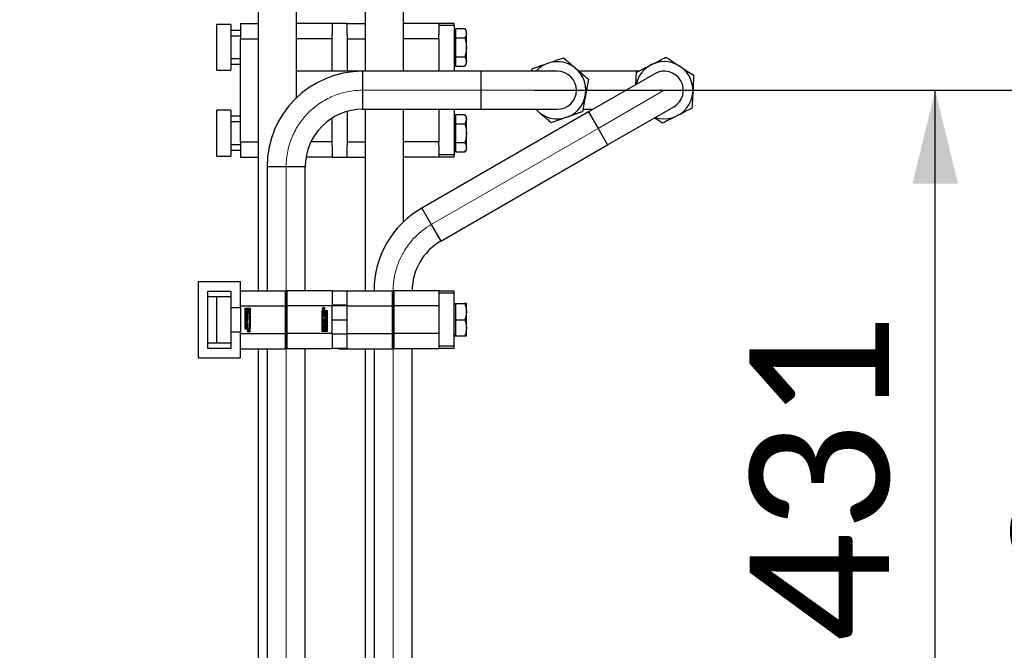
# Paper-space layout 'Sheet1' of a CAD drawing. Header units: millimetres. Extents: x 0 to 23548, y 0 to 16632.
# Tile 111 of 143: x 16107 to 16623, y 3607 to 3938. Entities that reach past the tile are written whole.
import ezdxf

# ---------------------------------------------------------------- set-up
doc = ezdxf.new("R2010")
doc.units = ezdxf.units.MM
doc.linetypes.add('SLD-Mista-longa', pattern=[19.05, 15.24, -1.27, 1.27, -1.27])
doc.linetypes.add('SLD-Sólida', pattern=[0])
doc.layers.add('DETALHAMENTO', color=8, linetype='SLD-Sólida')
doc.styles.add('SLDTEXTSTYLE2', font='CALIBRI.TTF')
doc.dimstyles.new('SLDDIMSTYLE4', dxfattribs={"dimtxt": 72.8, "dimasz": 49, "dimexe": 0, "dimexo": 0.0625, "dimgap": 18.2, "dimtad": 1, "dimrnd": 1e-09, "dimzin": 12, "dimdsep": 46, "dimtxsty": 'SLDTEXTSTYLE2', "dimsah": 1, "dimcen": 0.09, "dimadec": 0, "dimazin": 3, "dimtfac": 1, "dimtofl": 0, "dimtmove": 0, "dimatfit": 3, "dimfxl": 0, "dimfrac": 2, "dimtolj": 1, "dimtzin": 12, "dimarcsym": 0})

# ---------------------------------------------------------------- blocks, each defined once
blk = doc.blocks.new('_D_13')
at = {"layer": 'DETALHAMENTO', "ltscale": 28}
for p, q in [((16472.68, 3901.01), (16755.52, 3901.01)), ((16727.52, 3414.01), (16727.52, 3901.01)), ((16290.68, 3414.01), (16755.52, 3414.01))]:
    blk.add_line(p, q, dxfattribs=at)
for points in [[(16727.52, 3901.01), (16715.62, 3852.01), (16739.42, 3852.01)], [(16727.52, 3414.01), (16739.42, 3463.01), (16715.62, 3463.01)]]:
    blk.add_solid(points, dxfattribs=at)
at = {"layer": 'DETALHAMENTO', "ltscale": 28, "insert": (16630.45, 3583.65), "char_height": 72.8, "attachment_point": 1, "rotation": 90, "style": 'SLDTEXTSTYLE2'}
blk.add_mtext('487', dxfattribs=at)
blk = doc.blocks.new('_D_14')
at = {"layer": 'DETALHAMENTO', "ltscale": 28}
for p, q in [((16376.68, 3901.01), (16614.61, 3901.01)), ((16586.61, 3470.01), (16586.61, 3901.01)), ((16234.68, 3470.01), (16614.61, 3470.01))]:
    blk.add_line(p, q, dxfattribs=at)
for points in [[(16586.61, 3901.01), (16574.71, 3852.01), (16598.51, 3852.01)], [(16586.61, 3470.01), (16598.51, 3519.01), (16574.71, 3519.01)]]:
    blk.add_solid(points, dxfattribs=at)
at = {"layer": 'DETALHAMENTO', "ltscale": 28, "insert": (16489.54, 3611.65), "char_height": 72.8, "attachment_point": 1, "rotation": 90, "style": 'SLDTEXTSTYLE2'}
blk.add_mtext('431', dxfattribs=at)
blk = doc.blocks.new('_D_16')
at = {"layer": 'DETALHAMENTO', "ltscale": 28}
for p, q in [((16326.08, 6945.01), (16924.65, 6945.01)), ((16896.65, 3414.01), (16896.65, 6945.01)), ((16290.68, 3414.01), (16924.65, 3414.01))]:
    blk.add_line(p, q, dxfattribs=at)
for points in [[(16896.65, 6945.01), (16884.75, 6896.01), (16908.55, 6896.01)], [(16896.65, 3414.01), (16908.55, 3463.01), (16884.75, 3463.01)]]:
    blk.add_solid(points, dxfattribs=at)
at = {"layer": 'DETALHAMENTO', "ltscale": 28, "insert": (16799.58, 5081.03), "char_height": 72.8, "attachment_point": 1, "rotation": 90, "style": 'SLDTEXTSTYLE2'}
blk.add_mtext('3531', dxfattribs=at)
blk = doc.blocks.new('_D_17')
at = {"layer": 'DETALHAMENTO', "ltscale": 28}
for p, q in [((16214.08, 6945.01), (15971.54, 6945.01)), ((15999.54, 6945.01), (15999.54, 3470.01))]:
    blk.add_line(p, q, dxfattribs=at)
for points in [[(15999.54, 6945.01), (15987.64, 6896.01), (16011.44, 6896.01)], [(15999.54, 3470.01), (16011.44, 3519.01), (15987.64, 3519.01)]]:
    blk.add_solid(points, dxfattribs=at)
at = {"layer": 'DETALHAMENTO', "ltscale": 28, "insert": (15902.47, 5109.03), "char_height": 72.8, "attachment_point": 1, "rotation": 90, "style": 'SLDTEXTSTYLE2'}
blk.add_mtext('3475', dxfattribs=at)

psp = doc.layouts.new('Sheet1')

# ---------------------------------------------------------------- linework, layer by layer
at = {"color": 7, "linetype": 'SLD-Sólida', "lineweight": 25, "ltscale": 28}
for p, q in [((16232.076, 3996.011), (16232.076, 3795.933)), ((16252.076, 3897.106), (16252.076, 3996.011)), ((16288.076, 3996.011), (16288.076, 3911.011)), ((16308.076, 3911.011), (16308.076, 3996.011)), ((16217.676, 3935.511), (16210.276, 3935.511)), ((16210.276, 3923.511), (16210.276, 3935.511)), ((16217.676, 3935.511), (16217.676, 3923.511)), ((16222.676, 3936.011), (16232.076, 3936.011)), ((16222.676, 3936.011), (16222.676, 3928.011)), ((16270.676, 3936.011), (16252.076, 3936.011)), ((16278.676, 3936.011), (16270.676, 3936.011)), ((16270.676, 3936.011), (16270.676, 3929.995)), ((16278.676, 3936.011), (16288.076, 3936.011)), ((16278.676, 3929.995), (16278.676, 3936.011)), ((16326.676, 3936.011), (16308.076, 3936.011)), ((16334.676, 3936.011), (16326.676, 3936.011)), ((16326.676, 3936.011), (16326.676, 3934.911)), ((16334.676, 3934.911), (16326.676, 3934.911)), ((16326.676, 3934.911), (16326.676, 3929.995)), ((16334.676, 3934.911), (16334.676, 3936.011)), ((16334.676, 3934.911), (16334.676, 3911.011)), ((16222.676, 3932.411), (16217.676, 3932.411)), ((16217.676, 3929.59), (16222.676, 3929.59)), ((16270.676, 3928.011), (16270.676, 3929.995)), ((16278.676, 3929.995), (16278.676, 3928.011)), ((16326.676, 3928.011), (16326.676, 3929.995)), ((16335.276, 3931.311), (16334.676, 3931.311)), ((16335.276, 3933.326), (16335.276, 3928.418)), ((16335.276, 3933.326), (16340.317, 3933.326)), ((16341.076, 3932.011), (16340.317, 3933.326)), ((16341.076, 3930.872), (16341.076, 3932.011)), ((16341.076, 3923.511), (16341.076, 3930.872)), ((16222.676, 3874.011), (16222.676, 3928.011)), ((16222.676, 3928.011), (16232.076, 3928.011)), ((16270.676, 3928.011), (16252.076, 3928.011)), ((16270.676, 3911.011), (16270.676, 3928.011)), ((16278.676, 3928.011), (16278.676, 3911.011)), ((16278.676, 3928.011), (16288.076, 3928.011)), ((16326.676, 3928.011), (16308.076, 3928.011)), ((16326.676, 3928.011), (16326.676, 3911.011)), ((16335.276, 3928.418), (16340.317, 3928.418)), ((16335.276, 3928.418), (16335.276, 3918.603)), ((16210.276, 3911.511), (16210.276, 3923.511)), ((16217.676, 3923.511), (16217.676, 3911.511)), ((16341.076, 3916.15), (16341.076, 3923.511)), ((16222.676, 3917.431), (16217.676, 3917.431)), ((16217.676, 3914.611), (16222.676, 3914.611)), ((16334.676, 3915.711), (16335.276, 3915.711)), ((16335.276, 3918.603), (16335.276, 3913.696)), ((16335.276, 3918.603), (16340.317, 3918.603)), ((16340.317, 3913.696), (16341.076, 3915.011)), ((16341.076, 3915.011), (16341.076, 3916.15)), ((16210.276, 3911.511), (16217.676, 3911.511)), ((16286.676, 3911.011), (16252.076, 3911.011)), ((16348.676, 3911.011), (16286.676, 3911.011)), ((16286.676, 3911.011), (16286.676, 3901.011)), ((16335.276, 3913.696), (16340.317, 3913.696)), ((16388.676, 3911.011), (16348.676, 3911.011)), ((16348.676, 3911.011), (16348.676, 3901.011)), ((16375.295, 3911.011), (16375.537, 3912.296)), ((16431.271, 3911.011), (16400.055, 3911.011)), ((16439.676, 3909.671), (16405.035, 3889.671)), ((16286.676, 3901.011), (16286.676, 3891.011)), ((16348.676, 3901.011), (16348.676, 3891.011)), ((16217.676, 3890.511), (16210.276, 3890.511)), ((16210.276, 3878.511), (16210.276, 3890.511)), ((16217.676, 3890.511), (16217.676, 3878.511)), ((16278.676, 3889.924), (16278.676, 3874.011)), ((16286.676, 3891.011), (16348.676, 3891.011)), ((16288.076, 3891.011), (16288.076, 3795.933)), ((16308.076, 3832.028), (16308.076, 3891.011)), ((16405.035, 3889.671), (16317.676, 3839.234)), ((16326.676, 3891.011), (16326.676, 3874.011)), ((16334.676, 3891.011), (16334.676, 3867.111)), ((16335.276, 3888.326), (16335.276, 3883.418)), ((16335.276, 3888.326), (16340.317, 3888.326)), ((16341.076, 3887.011), (16340.317, 3888.326)), ((16348.676, 3891.011), (16388.676, 3891.011)), ((16378.903, 3889.632), (16377.297, 3891.011)), ((16402.057, 3891.011), (16407.356, 3891.011)), ((16405.035, 3889.671), (16410.035, 3881.011)), ((16415.035, 3872.351), (16449.676, 3892.351)), ((16222.676, 3887.411), (16217.676, 3887.411)), ((16217.676, 3884.59), (16222.676, 3884.59)), ((16270.676, 3874.011), (16270.676, 3886.388)), ((16335.276, 3886.311), (16334.676, 3886.311)), ((16335.276, 3883.418), (16340.317, 3883.418)), ((16335.276, 3883.418), (16335.276, 3873.603)), ((16341.076, 3885.872), (16341.076, 3887.011)), ((16341.076, 3878.511), (16341.076, 3885.872)), ((16210.276, 3866.511), (16210.276, 3878.511)), ((16217.676, 3878.511), (16217.676, 3866.511)), ((16341.076, 3871.15), (16341.076, 3878.511)), ((16410.035, 3881.011), (16415.035, 3872.351)), ((16222.676, 3874.011), (16222.676, 3866.011)), ((16222.676, 3874.011), (16232.076, 3874.011)), ((16270.676, 3874.011), (16259.639, 3874.011)), ((16270.676, 3872.027), (16270.676, 3874.011)), ((16278.676, 3874.011), (16278.676, 3872.027)), ((16278.676, 3874.011), (16288.076, 3874.011)), ((16326.676, 3874.011), (16308.076, 3874.011)), ((16326.676, 3872.027), (16326.676, 3874.011)), ((16335.276, 3873.603), (16335.276, 3868.696)), ((16335.276, 3873.603), (16340.317, 3873.603)), ((16222.676, 3872.431), (16217.676, 3872.431)), ((16217.676, 3869.611), (16222.676, 3869.611)), ((16270.676, 3872.027), (16270.676, 3866.011)), ((16278.676, 3866.011), (16278.676, 3872.027)), ((16326.676, 3872.027), (16326.676, 3867.111)), ((16327.676, 3821.914), (16415.035, 3872.351)), ((16334.676, 3870.711), (16335.276, 3870.711)), ((16335.276, 3868.696), (16340.317, 3868.696)), ((16340.317, 3868.696), (16341.076, 3870.011)), ((16341.076, 3870.011), (16341.076, 3871.15)), ((16210.276, 3866.511), (16217.676, 3866.511)), ((16222.676, 3866.011), (16232.076, 3866.011)), ((16270.676, 3866.011), (16257.096, 3866.011)), ((16270.676, 3866.011), (16278.676, 3866.011)), ((16278.676, 3866.011), (16288.076, 3866.011)), ((16326.676, 3866.011), (16308.076, 3866.011)), ((16334.676, 3867.111), (16326.676, 3867.111)), ((16326.676, 3867.111), (16326.676, 3866.011)), ((16334.676, 3866.011), (16326.676, 3866.011)), ((16334.676, 3866.011), (16334.676, 3867.111)), ((16236.676, 3861.011), (16236.676, 3795.933)), ((16236.676, 3861.011), (16246.676, 3861.011)), ((16246.676, 3861.011), (16256.676, 3861.011)), ((16256.676, 3795.933), (16256.676, 3861.011)), ((16317.676, 3839.234), (16322.676, 3830.574)), ((16322.676, 3830.574), (16327.676, 3821.914)), ((16200.676, 3800.683), (16222.676, 3800.683)), ((16200.676, 3760.683), (16200.676, 3800.683)), ((16222.676, 3787.183), (16222.676, 3800.683)), ((16205.676, 3765.683), (16205.676, 3795.683)), ((16205.676, 3795.683), (16217.676, 3795.683)), ((16217.676, 3795.683), (16217.676, 3787.183)), ((16222.676, 3795.933), (16246.376, 3795.933)), ((16246.376, 3787.933), (16246.376, 3795.933)), ((16270.676, 3795.933), (16246.976, 3795.933)), ((16246.976, 3795.933), (16246.976, 3787.933)), ((16270.676, 3795.683), (16270.676, 3795.933)), ((16278.676, 3795.683), (16270.676, 3795.683)), ((16270.676, 3795.683), (16270.676, 3788.283)), ((16274.076, 3795.933), (16278.676, 3795.933)), ((16274.076, 3795.933), (16274.076, 3795.683)), ((16278.676, 3795.933), (16278.676, 3795.683)), ((16278.676, 3795.933), (16302.376, 3795.933)), ((16278.676, 3788.283), (16278.676, 3795.683)), ((16302.376, 3787.933), (16302.376, 3795.933)), ((16302.376, 3795.933), (16302.976, 3795.933)), ((16326.676, 3795.933), (16302.976, 3795.933)), ((16302.976, 3795.933), (16302.976, 3787.933)), ((16326.676, 3795.683), (16326.676, 3795.933)), ((16334.676, 3795.683), (16326.676, 3795.683)), ((16326.676, 3795.683), (16326.676, 3794.583)), ((16334.676, 3794.583), (16334.676, 3795.683)), ((16210.276, 3792.683), (16205.676, 3792.683)), ((16217.676, 3792.683), (16210.276, 3792.683)), ((16210.276, 3768.683), (16210.276, 3792.683)), ((16334.676, 3794.583), (16326.676, 3794.583)), ((16326.676, 3794.583), (16326.676, 3766.783)), ((16334.676, 3766.783), (16334.676, 3794.583)), ((16217.676, 3787.183), (16222.676, 3787.183)), ((16217.676, 3787.183), (16217.676, 3774.183)), ((16222.676, 3787.933), (16246.376, 3787.933)), ((16222.676, 3787.183), (16222.676, 3774.183)), ((16225.176, 3786.783), (16227.802, 3786.783)), ((16225.176, 3775.783), (16225.176, 3786.783)), ((16225.672, 3786.535), (16225.424, 3786.535)), ((16225.424, 3786.535), (16225.424, 3784.235)), ((16225.672, 3784.482), (16225.672, 3786.535)), ((16226.365, 3786.535), (16226.117, 3786.535)), ((16226.117, 3786.535), (16226.117, 3785.948)), ((16226.365, 3785.792), (16226.365, 3786.535)), ((16227.554, 3786.535), (16226.613, 3786.535)), ((16226.613, 3786.535), (16226.613, 3785.792)), ((16226.861, 3785.948), (16226.861, 3786.288)), ((16226.861, 3786.288), (16227.306, 3786.288)), ((16227.306, 3786.288), (16227.306, 3784.235)), ((16227.554, 3784.235), (16227.554, 3786.535)), ((16227.802, 3786.783), (16227.802, 3775.783)), ((16246.376, 3773.433), (16246.376, 3787.933)), ((16246.976, 3785.683), (16246.376, 3785.683)), ((16270.676, 3787.933), (16246.976, 3787.933)), ((16246.976, 3787.933), (16246.976, 3773.433)), ((16265.551, 3785.583), (16268.176, 3785.583)), ((16265.551, 3774.583), (16265.551, 3785.583)), ((16267.929, 3785.335), (16265.798, 3785.335)), ((16265.798, 3785.335), (16265.798, 3777.379)), ((16265.932, 3786.335), (16265.932, 3786.571)), ((16266.648, 3786.335), (16265.932, 3786.335)), ((16266.051, 3786.564), (16266.049, 3786.546)), ((16266.049, 3786.546), (16266.049, 3786.527)), ((16266.049, 3786.527), (16266.049, 3786.476)), ((16266.049, 3786.476), (16266.283, 3786.476)), ((16266.283, 3786.476), (16266.283, 3786.508)), ((16266.648, 3786.663), (16266.316, 3786.476)), ((16266.316, 3786.476), (16266.648, 3786.476)), ((16266.372, 3786.649), (16266.648, 3786.827)), ((16266.648, 3786.827), (16266.648, 3786.663)), ((16266.648, 3786.476), (16266.648, 3786.335)), ((16266.755, 3785.171), (16267.007, 3785.171)), ((16266.755, 3784.04), (16266.755, 3785.171)), ((16267.007, 3785.171), (16267.007, 3784.375)), ((16267.184, 3784.375), (16267.184, 3785.133)), ((16267.184, 3785.133), (16267.437, 3785.133)), ((16267.437, 3785.133), (16267.437, 3784.375)), ((16267.929, 3777.379), (16267.929, 3785.335)), ((16268.176, 3785.583), (16268.176, 3774.583)), ((16278.676, 3788.283), (16270.676, 3788.283)), ((16270.676, 3787.933), (16270.676, 3788.283)), ((16270.676, 3788.183), (16278.676, 3788.183)), ((16270.676, 3773.433), (16270.676, 3787.933)), ((16278.676, 3788.283), (16278.676, 3787.933)), ((16278.676, 3773.433), (16278.676, 3787.933)), ((16278.676, 3787.933), (16302.376, 3787.933)), ((16302.376, 3773.433), (16302.376, 3787.933)), ((16302.976, 3785.683), (16302.376, 3785.683)), ((16326.676, 3787.933), (16302.976, 3787.933)), ((16302.976, 3787.933), (16302.976, 3773.433)), ((16326.676, 3787.933), (16326.676, 3773.433)), ((16334.676, 3789.183), (16335.276, 3789.183)), ((16335.276, 3788.483), (16334.676, 3788.483)), ((16335.276, 3789.183), (16340.317, 3789.183)), ((16335.276, 3789.183), (16335.276, 3780.683)), ((16341.076, 3784.933), (16341.076, 3789.183)), ((16225.424, 3784.235), (16226.365, 3784.235)), ((16227.554, 3783.987), (16225.424, 3783.987)), ((16225.424, 3783.987), (16225.424, 3776.031)), ((16225.529, 3782.932), (16225.529, 3783.55)), ((16225.563, 3782.08), (16226.345, 3782.08)), ((16225.563, 3781.742), (16225.563, 3782.08)), ((16226.345, 3781.742), (16225.563, 3781.742)), ((16225.563, 3781.604), (16226.598, 3781.054)), ((16225.563, 3781.243), (16225.563, 3781.604)), ((16225.737, 3781.15), (16225.563, 3781.243)), ((16226.598, 3780.565), (16225.563, 3780.015)), ((16225.563, 3780.376), (16225.737, 3780.469)), ((16225.563, 3780.015), (16225.563, 3780.376)), ((16226.117, 3784.482), (16225.672, 3784.482)), ((16225.737, 3780.469), (16225.737, 3781.15)), ((16225.798, 3783.506), (16225.798, 3782.977)), ((16225.851, 3780.031), (16226.598, 3780.031)), ((16225.869, 3783.62), (16225.864, 3783.62)), ((16225.869, 3783.875), (16225.869, 3783.62)), ((16225.935, 3782.972), (16225.95, 3783.552)), ((16226.372, 3780.81), (16225.962, 3781.032)), ((16225.962, 3781.032), (16225.962, 3780.587)), ((16225.962, 3780.587), (16226.372, 3780.81)), ((16226.117, 3784.821), (16226.117, 3784.482)), ((16226.194, 3783.508), (16226.18, 3782.924)), ((16226.258, 3782.61), (16226.259, 3782.867)), ((16226.327, 3782.982), (16226.327, 3783.512)), ((16226.345, 3782.539), (16226.598, 3782.539)), ((16226.345, 3782.08), (16226.345, 3782.539)), ((16226.345, 3781.283), (16226.345, 3781.742)), ((16226.598, 3781.283), (16226.345, 3781.283)), ((16226.365, 3784.235), (16226.365, 3784.978)), ((16226.598, 3782.539), (16226.598, 3781.283)), ((16226.598, 3781.054), (16226.598, 3780.565)), ((16226.598, 3780.031), (16226.598, 3779.694)), ((16226.6, 3783.553), (16226.6, 3782.934)), ((16226.613, 3784.978), (16226.613, 3784.235)), ((16226.613, 3784.235), (16226.861, 3784.235)), ((16226.861, 3784.235), (16226.861, 3784.821)), ((16227.306, 3784.235), (16227.554, 3784.235)), ((16227.554, 3776.031), (16227.554, 3783.987)), ((16267.789, 3784.04), (16266.755, 3784.04)), ((16266.755, 3783.941), (16267.007, 3783.941)), ((16266.755, 3782.809), (16266.755, 3783.941)), ((16267.789, 3782.809), (16266.755, 3782.809)), ((16266.755, 3782.691), (16267.501, 3782.691)), ((16266.755, 3782.354), (16266.755, 3782.691)), ((16267.465, 3782.354), (16266.755, 3782.354)), ((16266.755, 3781.673), (16267.465, 3781.673)), ((16266.755, 3781.335), (16266.755, 3781.673)), ((16266.755, 3780.801), (16267.789, 3781.351)), ((16267.501, 3781.335), (16266.755, 3781.335)), ((16266.755, 3780.312), (16266.755, 3780.801)), ((16267.789, 3779.762), (16266.755, 3780.312)), ((16266.755, 3780.083), (16267.007, 3780.083)), ((16266.755, 3778.828), (16266.755, 3780.083)), ((16267.39, 3780.779), (16266.98, 3780.557)), ((16266.98, 3780.557), (16267.39, 3780.334)), ((16267.007, 3784.375), (16267.184, 3784.375)), ((16267.007, 3783.941), (16267.007, 3783.144)), ((16267.007, 3783.144), (16267.184, 3783.144)), ((16267.007, 3780.083), (16267.007, 3779.624)), ((16267.184, 3783.144), (16267.184, 3783.902)), ((16267.184, 3783.902), (16267.437, 3783.902)), ((16267.39, 3780.334), (16267.39, 3780.779)), ((16267.437, 3784.375), (16267.789, 3784.375)), ((16267.437, 3783.902), (16267.437, 3783.144)), ((16267.437, 3783.144), (16267.789, 3783.144)), ((16267.567, 3781.775), (16267.567, 3782.251)), ((16267.789, 3780.99), (16267.616, 3780.897)), ((16267.616, 3780.897), (16267.616, 3780.216)), ((16267.616, 3780.216), (16267.789, 3780.123)), ((16267.789, 3784.375), (16267.789, 3784.04)), ((16267.789, 3783.144), (16267.789, 3782.809)), ((16267.789, 3781.351), (16267.789, 3780.99)), ((16267.789, 3780.123), (16267.789, 3779.762)), ((16267.821, 3782.371), (16267.821, 3781.655)), ((16270.676, 3780.683), (16278.676, 3780.683)), ((16335.276, 3780.683), (16340.317, 3780.683)), ((16335.276, 3780.683), (16335.276, 3772.183)), ((16341.076, 3776.433), (16341.076, 3784.933)), ((16227.802, 3775.783), (16225.176, 3775.783)), ((16225.424, 3776.031), (16227.554, 3776.031)), ((16225.531, 3778.995), (16225.531, 3779.711)), ((16225.563, 3778.557), (16226.598, 3778.557)), ((16225.563, 3778.222), (16225.563, 3778.557)), ((16225.916, 3778.222), (16225.563, 3778.222)), ((16225.563, 3777.326), (16226.598, 3777.326)), ((16225.563, 3776.991), (16225.563, 3777.326)), ((16225.916, 3776.991), (16225.563, 3776.991)), ((16225.785, 3779.591), (16225.785, 3779.115)), ((16226.598, 3778.675), (16225.851, 3778.675)), ((16226.598, 3779.694), (16225.888, 3779.694)), ((16225.888, 3779.013), (16226.598, 3779.013)), ((16225.916, 3777.464), (16225.916, 3778.222)), ((16226.168, 3777.464), (16225.916, 3777.464)), ((16225.916, 3776.233), (16225.916, 3776.991)), ((16226.168, 3776.233), (16225.916, 3776.233)), ((16226.345, 3778.222), (16226.168, 3778.222)), ((16226.168, 3778.222), (16226.168, 3777.464)), ((16226.345, 3776.991), (16226.168, 3776.991)), ((16226.168, 3776.991), (16226.168, 3776.233)), ((16226.345, 3777.425), (16226.345, 3778.222)), ((16226.598, 3777.425), (16226.345, 3777.425)), ((16226.345, 3776.195), (16226.345, 3776.991)), ((16226.598, 3776.195), (16226.345, 3776.195)), ((16226.598, 3779.013), (16226.598, 3778.675)), ((16226.598, 3778.557), (16226.598, 3777.425)), ((16226.598, 3777.326), (16226.598, 3776.195)), ((16226.704, 3774.891), (16226.704, 3775.031)), ((16226.704, 3775.031), (16227.421, 3775.031)), ((16226.704, 3774.703), (16227.037, 3774.891)), ((16227.037, 3774.891), (16226.704, 3774.891)), ((16227.304, 3774.891), (16227.069, 3774.891)), ((16227.069, 3774.891), (16227.069, 3774.858)), ((16227.302, 3774.802), (16227.303, 3774.82)), ((16227.303, 3774.82), (16227.304, 3774.839)), ((16227.304, 3774.839), (16227.304, 3774.891)), ((16227.421, 3775.031), (16227.421, 3774.795)), ((16246.376, 3775.683), (16246.976, 3775.683)), ((16265.798, 3777.379), (16267.929, 3777.379)), ((16265.798, 3777.132), (16265.798, 3774.831)), ((16266.046, 3777.132), (16265.798, 3777.132)), ((16265.798, 3774.831), (16266.74, 3774.831)), ((16266.046, 3775.079), (16266.046, 3777.132)), ((16266.492, 3775.079), (16266.046, 3775.079)), ((16266.492, 3777.132), (16266.492, 3776.545)), ((16266.74, 3777.132), (16266.492, 3777.132)), ((16266.492, 3775.418), (16266.492, 3775.079)), ((16266.74, 3776.388), (16266.74, 3777.132)), ((16266.74, 3774.831), (16266.74, 3775.575)), ((16266.753, 3777.813), (16266.753, 3778.432)), ((16267.007, 3778.828), (16266.755, 3778.828)), ((16267.928, 3777.132), (16266.987, 3777.132)), ((16266.987, 3777.132), (16266.987, 3776.388)), ((16266.987, 3775.575), (16266.987, 3774.831)), ((16266.987, 3774.831), (16267.235, 3774.831)), ((16267.007, 3779.624), (16267.789, 3779.624)), ((16267.007, 3779.286), (16267.007, 3778.828)), ((16267.789, 3779.286), (16267.007, 3779.286)), ((16267.025, 3778.384), (16267.025, 3777.855)), ((16267.094, 3778.756), (16267.094, 3778.499)), ((16267.159, 3777.859), (16267.173, 3778.442)), ((16267.235, 3776.545), (16267.235, 3776.884)), ((16267.235, 3776.884), (16267.681, 3776.884)), ((16267.235, 3774.831), (16267.235, 3775.418)), ((16267.417, 3778.394), (16267.403, 3777.814)), ((16267.483, 3777.747), (16267.489, 3777.747)), ((16267.483, 3777.491), (16267.483, 3777.747)), ((16267.554, 3777.86), (16267.554, 3778.39)), ((16267.681, 3776.884), (16267.681, 3774.831)), ((16267.681, 3774.831), (16267.928, 3774.831)), ((16267.789, 3779.624), (16267.789, 3779.286)), ((16267.823, 3778.434), (16267.823, 3777.816)), ((16267.928, 3774.831), (16267.928, 3777.132)), ((16302.376, 3775.683), (16302.976, 3775.683)), ((16341.076, 3772.183), (16341.076, 3776.433)), ((16217.676, 3774.183), (16217.676, 3765.683)), ((16222.676, 3774.183), (16217.676, 3774.183)), ((16222.676, 3760.683), (16222.676, 3774.183)), ((16222.676, 3773.433), (16246.376, 3773.433)), ((16226.98, 3774.717), (16226.704, 3774.539)), ((16226.704, 3774.539), (16226.704, 3774.703)), ((16246.376, 3765.433), (16246.376, 3773.433)), ((16270.676, 3773.433), (16246.976, 3773.433)), ((16246.976, 3773.433), (16246.976, 3765.433)), ((16268.176, 3774.583), (16265.551, 3774.583)), ((16270.676, 3773.183), (16270.676, 3773.433)), ((16278.676, 3773.183), (16270.676, 3773.183)), ((16270.676, 3773.083), (16270.676, 3765.683)), ((16278.676, 3773.083), (16270.676, 3773.083)), ((16278.676, 3773.433), (16302.376, 3773.433)), ((16278.676, 3773.433), (16278.676, 3773.083)), ((16278.676, 3765.683), (16278.676, 3773.083)), ((16302.376, 3765.433), (16302.376, 3773.433)), ((16326.676, 3773.433), (16302.976, 3773.433)), ((16302.976, 3773.433), (16302.976, 3765.433)), ((16334.676, 3772.883), (16335.276, 3772.883)), ((16334.676, 3772.183), (16335.276, 3772.183)), ((16335.276, 3772.183), (16340.317, 3772.183)), ((16205.676, 3768.683), (16210.276, 3768.683)), ((16217.676, 3765.683), (16205.676, 3765.683)), ((16210.276, 3768.683), (16217.676, 3768.683)), ((16222.676, 3765.433), (16246.376, 3765.433)), ((16232.076, 3765.433), (16232.076, 3510.011)), ((16236.676, 3765.433), (16236.676, 3510.011)), ((16270.676, 3765.433), (16246.976, 3765.433)), ((16256.676, 3510.011), (16256.676, 3765.433)), ((16278.676, 3765.683), (16270.676, 3765.683)), ((16270.676, 3765.433), (16270.676, 3765.683)), ((16274.076, 3765.683), (16274.076, 3765.433)), ((16274.076, 3765.433), (16278.676, 3765.433)), ((16278.676, 3765.683), (16278.676, 3765.433)), ((16278.676, 3765.433), (16302.376, 3765.433)), ((16288.076, 3765.433), (16288.076, 3454.011)), ((16292.676, 3765.433), (16292.676, 3454.011)), ((16326.676, 3765.433), (16302.976, 3765.433)), ((16312.676, 3454.011), (16312.676, 3765.433)), ((16334.676, 3766.783), (16326.676, 3766.783)), ((16326.676, 3766.783), (16326.676, 3765.683)), ((16334.676, 3765.683), (16326.676, 3765.683)), ((16326.676, 3765.433), (16326.676, 3765.683)), ((16334.676, 3765.683), (16334.676, 3766.783)), ((16200.676, 3760.683), (16222.676, 3760.683))]:
    psp.add_line(p, q, dxfattribs=at)
at = {"color": 7, "linetype": 'SLD-Sólida', "lineweight": 25, "ltscale": 784}
for centre, radius in [((16266.281, 3786.547), 0.662), ((16266.281, 3786.547), 0.512), ((16227.072, 3774.819), 0.662), ((16227.072, 3774.819), 0.512)]:
    psp.add_circle(centre, radius, dxfattribs=at)
for centre, radius, start, end in [((16388.676, 3901.011), 15, 221.81031, 138.18969), ((16444.676, 3901.011), 15, 251.81031, 168.18969), ((16286.676, 3861.011), 50, 90, 180), ((16388.676, 3901.011), 10, 0, 90), ((16444.676, 3901.011), 10, 30, 120), ((16444.676, 3901.011), 10, 300, 30), ((16388.676, 3901.011), 10, 270, 0), ((16286.676, 3861.011), 30, 90, 180), ((16342.676, 3795.933), 50, 120, 180), ((16342.676, 3795.933), 30, 120, 180), ((16226.489, 3785.385), 0.675, 123.40374, 236.59626), ((16226.489, 3785.385), 0.425, 106.94499, 253.05501), ((16226.489, 3785.385), 0.425, 286.94499, 73.05501), ((16226.489, 3785.385), 0.675, 303.40882, 56.59118), ((16266.286, 3786.567), 0.354, 163.55468, 179.36923), ((16266.151, 3786.605), 0.214, 132.15377, 163.20354), ((16266.146, 3786.613), 0.204, 85.66108, 132.75097), ((16266.248, 3786.548), 0.199, 155.83459, 175.34977), ((16266.14, 3786.593), 0.0814, 102.32287, 153.90977), ((16266.16, 3786.514), 0.163, 85.83616, 103.05144), ((16266.165, 3786.601), 0.216, 60.51899, 90.75545), ((16266.168, 3786.573), 0.103, 38.49464, 87.80967), ((16266.052, 3786.516), 0.231, 358.1832, 31.82174), ((16266.169, 3786.609), 0.207, 10.98353, 60.42481), ((16225.854, 3783.55), 0.325, 87.44235, 180), ((16225.854, 3782.932), 0.325, 180, 358.62108), ((16225.851, 3779.711), 0.32, 90, 180), ((16225.991, 3783.506), 0.192, 166.13056, 180), ((16225.977, 3782.977), 0.178, 180, 200.60926), ((16225.932, 3783.52), 0.132, 146.13039, 166.13056), ((16225.897, 3782.945), 0.0926, 199.55709, 230.70082), ((16225.879, 3783.555), 0.0685, 120.3804, 145.86384), ((16225.866, 3782.908), 0.0446, 232.08507, 317.7569), ((16225.865, 3783.575), 0.0446, 92.07776, 117.74783), ((16225.816, 3782.957), 0.114, 316.45218, 337.58035), ((16225.743, 3782.986), 0.192, 337.83782, 355.82508), ((16226.275, 3783.553), 0.325, 0, 180.24033), ((16226.414, 3783.502), 0.22, 170.24408, 178.62108), ((16226.358, 3783.509), 0.165, 155.27, 169.33327), ((16226.293, 3783.539), 0.0926, 131.39486, 155.27), ((16226.262, 3783.576), 0.0446, 88.10126, 132.70323), ((16226.275, 3782.934), 0.325, 267.09572, 0), ((16226.259, 3782.912), 0.0446, 270, 304.26094), ((16226.263, 3783.576), 0.0446, 36.98338, 89.62153), ((16226.243, 3782.936), 0.0737, 303.70825, 334.84582), ((16226.21, 3783.531), 0.114, 14.21236, 38.84042), ((16226.193, 3782.967), 0.132, 331.90462, 349.11781), ((16226.149, 3783.512), 0.178, 0, 15.51368), ((16226.135, 3782.982), 0.192, 348.01599, 0), ((16267.465, 3782.251), 0.103, 0, 90), ((16267.465, 3781.775), 0.102, 270, 0), ((16267.501, 3782.371), 0.32, 0, 90), ((16267.501, 3781.655), 0.32, 270, 0), ((16225.851, 3778.995), 0.32, 180, 270), ((16225.888, 3779.591), 0.103, 90, 180), ((16225.888, 3779.115), 0.103, 180, 270), ((16227.301, 3774.85), 0.231, 178.1832, 211.82174), ((16227.104, 3774.818), 0.199, 335.83459, 355.34977), ((16227.067, 3774.799), 0.354, 343.55468, 359.36923), ((16266.863, 3775.981), 0.675, 123.40882, 236.59118), ((16266.863, 3775.981), 0.425, 106.94499, 253.05501), ((16267.078, 3778.432), 0.325, 87.09572, 180), ((16267.078, 3777.813), 0.325, 180, 0.24033), ((16266.863, 3775.981), 0.425, 286.94499, 73.05501), ((16267.218, 3778.384), 0.192, 168.01599, 180), ((16267.204, 3777.855), 0.178, 180, 195.51368), ((16267.159, 3778.399), 0.132, 151.90462, 169.11781), ((16267.142, 3777.835), 0.114, 194.21236, 218.84042), ((16267.11, 3778.43), 0.0737, 123.70825, 154.84582), ((16267.089, 3777.79), 0.0446, 216.98338, 269.62153), ((16267.094, 3778.454), 0.0446, 90, 124.26094), ((16267.09, 3777.79), 0.0446, 268.10126, 312.70323), ((16267.059, 3777.827), 0.0926, 311.39486, 335.27), ((16266.994, 3777.857), 0.165, 335.27, 349.33327), ((16266.939, 3777.864), 0.22, 350.24408, 358.62108), ((16267.498, 3778.434), 0.325, 0, 178.62108), ((16266.863, 3775.981), 0.675, 303.40374, 56.59626), ((16267.609, 3778.38), 0.192, 157.83782, 175.82508), ((16267.536, 3778.409), 0.114, 136.45218, 157.58035), ((16267.487, 3778.458), 0.0446, 52.08507, 137.7569), ((16267.498, 3777.816), 0.325, 267.44235, 0), ((16267.487, 3777.791), 0.0446, 272.07776, 297.74783), ((16267.473, 3777.811), 0.0685, 300.3804, 325.86384), ((16267.455, 3778.421), 0.0926, 19.55709, 50.70082), ((16267.42, 3777.846), 0.132, 326.13039, 346.13056), ((16267.376, 3778.39), 0.178, 0, 20.60926), ((16267.362, 3777.86), 0.192, 346.13056, 0), ((16227.184, 3774.757), 0.207, 190.98353, 240.42481), ((16227.188, 3774.765), 0.216, 240.51899, 270.75545), ((16227.185, 3774.793), 0.103, 218.49464, 267.80967), ((16227.193, 3774.852), 0.163, 265.83616, 283.05144), ((16227.206, 3774.753), 0.204, 265.66108, 312.75097), ((16227.212, 3774.773), 0.0814, 282.32287, 333.90977), ((16227.202, 3774.761), 0.214, 312.15377, 343.20354)]:
    psp.add_arc(centre, radius, start, end, dxfattribs=at)
at = {"color": 7, "linetype": 'SLD-Sólida', "lineweight": 25, "ltscale": 28}
for points, knots in [([(16340.317, 3933.326), (16340.562, 3932.857), (16340.983, 3932.051), (16341.049, 3931.22), (16341.076, 3930.872)], [0, 0, 0, 0, 0.581944, 1, 1, 1, 1]), ([(16341.076, 3930.872), (16341.031, 3930.427), (16340.948, 3929.596), (16340.517, 3928.792), (16340.317, 3928.418)], [0, 0, 0, 0, 0.5352597, 1, 1, 1, 1]), ([(16340.317, 3928.418), (16340.562, 3927.48), (16340.983, 3925.868), (16341.049, 3924.206), (16341.076, 3923.511)], [0, 0, 0, 0, 0.58194396, 1, 1, 1, 1]), ([(16341.076, 3923.511), (16341.031, 3922.621), (16340.948, 3920.958), (16340.517, 3919.35), (16340.317, 3918.603)], [0, 0, 0, 0, 0.5352597, 1, 1, 1, 1]), ([(16340.317, 3918.603), (16340.562, 3918.134), (16340.983, 3917.328), (16341.049, 3916.497), (16341.076, 3916.15)], [0, 0, 0, 0, 0.581944, 1, 1, 1, 1]), ([(16341.076, 3916.15), (16341.031, 3915.705), (16340.948, 3914.873), (16340.517, 3914.069), (16340.317, 3913.696)], [0, 0, 0, 0, 0.5352597, 1, 1, 1, 1]), ([(16375.537, 3912.296), (16376.346, 3912.58), (16377.9, 3913.126), (16380.625, 3914.082), (16382.553, 3914.759), (16383.709, 3915.164)], [0, 0, 0, 0, 0.3030737, 0.5821129, 1, 1, 1, 1]), ([(16383.709, 3915.164), (16385.191, 3915.685), (16387.96, 3916.656), (16390.636, 3917.596), (16391.88, 3918.032)], [0, 0, 0, 0, 0.5352511, 1, 1, 1, 1]), ([(16391.88, 3918.032), (16392.531, 3917.474), (16393.78, 3916.401), (16395.971, 3914.519), (16397.521, 3913.188), (16398.45, 3912.39)], [0, 0, 0, 0, 0.3030737, 0.5821129, 1, 1, 1, 1]), ([(16430.145, 3910.436), (16430.909, 3910.826), (16432.376, 3911.575), (16434.948, 3912.887), (16436.768, 3913.815), (16437.859, 3914.372)], [0, 0, 0, 0, 0.3030737, 0.5821129, 1, 1, 1, 1]), ([(16437.859, 3914.372), (16439.258, 3915.086), (16441.872, 3916.42), (16444.399, 3917.709), (16445.573, 3918.308)], [0, 0, 0, 0, 0.5352511, 1, 1, 1, 1]), ([(16445.573, 3918.308), (16446.293, 3917.841), (16447.674, 3916.945), (16450.097, 3915.374), (16451.811, 3914.262), (16452.839, 3913.595)], [0, 0, 0, 0, 0.3030737, 0.5821129, 1, 1, 1, 1]), ([(16398.45, 3912.39), (16399.641, 3911.366), (16401.867, 3909.454), (16404.019, 3907.606), (16405.019, 3906.747)], [0, 0, 0, 0, 0.5352511, 1, 1, 1, 1]), ([(16429.81, 3903.975), (16429.853, 3904.808), (16429.967, 3907.002), (16430.077, 3909.122), (16430.145, 3910.436)], [0, 0, 0, 0, 0.3801342, 1, 1, 1, 1]), ([(16452.839, 3913.595), (16454.157, 3912.741), (16456.619, 3911.144), (16458.999, 3909.6), (16460.105, 3908.883)], [0, 0, 0, 0, 0.5352511, 1, 1, 1, 1]), ([(16460.105, 3908.883), (16460.06, 3908.026), (16459.975, 3906.381), (16459.825, 3903.497), (16459.72, 3901.457), (16459.656, 3900.234)], [0, 0, 0, 0, 0.3030737, 0.5821129, 1, 1, 1, 1]), ([(16405.019, 3906.747), (16404.861, 3905.904), (16404.556, 3904.286), (16404.022, 3901.447), (16403.644, 3899.44), (16403.417, 3898.236)], [0, 0, 0, 0, 0.3030737, 0.5821129, 1, 1, 1, 1]), ([(16459.656, 3900.234), (16459.575, 3898.665), (16459.423, 3895.735), (16459.276, 3892.902), (16459.208, 3891.585)], [0, 0, 0, 0, 0.5352511, 1, 1, 1, 1]), ([(16403.417, 3898.236), (16403.127, 3896.692), (16402.584, 3893.809), (16402.059, 3891.021), (16401.815, 3889.725)], [0, 0, 0, 0, 0.5352511, 1, 1, 1, 1]), ([(16340.317, 3888.326), (16340.562, 3887.857), (16340.983, 3887.051), (16341.049, 3886.22), (16341.076, 3885.872)], [0, 0, 0, 0, 0.581944, 1, 1, 1, 1]), ([(16385.472, 3883.989), (16384.822, 3884.548), (16383.572, 3885.621), (16381.382, 3887.503), (16379.832, 3888.834), (16378.903, 3889.632)], [0, 0, 0, 0, 0.3030737, 0.5821129, 1, 1, 1, 1]), ([(16401.815, 3889.725), (16401.006, 3889.441), (16399.452, 3888.896), (16396.727, 3887.939), (16394.8, 3887.263), (16393.644, 3886.857)], [0, 0, 0, 0, 0.3030737, 0.5821129, 1, 1, 1, 1]), ([(16459.208, 3891.585), (16458.444, 3891.196), (16456.977, 3890.447), (16454.404, 3889.135), (16452.585, 3888.206), (16451.493, 3887.649)], [0, 0, 0, 0, 0.3030737, 0.5821129, 1, 1, 1, 1]), ([(16341.076, 3885.872), (16341.031, 3885.427), (16340.948, 3884.596), (16340.517, 3883.792), (16340.317, 3883.418)], [0, 0, 0, 0, 0.5352597, 1, 1, 1, 1]), ([(16340.317, 3883.418), (16340.562, 3882.48), (16340.983, 3880.868), (16341.049, 3879.206), (16341.076, 3878.511)], [0, 0, 0, 0, 0.581944, 1, 1, 1, 1]), ([(16393.644, 3886.857), (16392.162, 3886.337), (16389.393, 3885.365), (16386.716, 3884.426), (16385.472, 3883.989)], [0, 0, 0, 0, 0.5352511, 1, 1, 1, 1]), ([(16443.779, 3883.714), (16443.059, 3884.181), (16441.676, 3885.078), (16440.246, 3886.005), (16439.537, 3886.465), (16439.511, 3886.482)], [0, 0, 0, 0, 0.5115477, 0.9825283, 1, 1, 1, 1]), ([(16451.493, 3887.649), (16450.094, 3886.936), (16447.48, 3885.602), (16444.954, 3884.313), (16443.779, 3883.714)], [0, 0, 0, 0, 0.5352511, 1, 1, 1, 1]), ([(16341.076, 3878.511), (16341.031, 3877.621), (16340.948, 3875.958), (16340.517, 3874.35), (16340.317, 3873.603)], [0, 0, 0, 0, 0.5352597, 1, 1, 1, 1]), ([(16340.317, 3873.603), (16340.562, 3873.134), (16340.983, 3872.328), (16341.049, 3871.497), (16341.076, 3871.15)], [0, 0, 0, 0, 0.58194396, 1, 1, 1, 1]), ([(16341.076, 3871.15), (16341.031, 3870.705), (16340.948, 3869.873), (16340.517, 3869.069), (16340.317, 3868.696)], [0, 0, 0, 0, 0.5352597, 1, 1, 1, 1]), ([(16340.317, 3789.183), (16340.562, 3788.371), (16340.983, 3786.975), (16341.049, 3785.535), (16341.076, 3784.933)], [0, 0, 0, 0, 0.581944, 1, 1, 1, 1]), ([(16341.076, 3789.183), (16341.031, 3789.183), (16340.948, 3789.183), (16340.517, 3789.183), (16340.317, 3789.183)], [0, 0, 0, 0, 0.5352597, 1, 1, 1, 1]), ([(16341.076, 3784.933), (16341.031, 3784.162), (16340.948, 3782.722), (16340.517, 3781.33), (16340.317, 3780.683)], [0, 0, 0, 0, 0.53525967, 1, 1, 1, 1]), ([(16340.317, 3780.683), (16340.562, 3779.871), (16340.983, 3778.475), (16341.049, 3777.035), (16341.076, 3776.433)], [0, 0, 0, 0, 0.581944, 1, 1, 1, 1]), ([(16341.076, 3776.433), (16341.031, 3775.662), (16340.948, 3774.222), (16340.517, 3772.83), (16340.317, 3772.183)], [0, 0, 0, 0, 0.5352597, 1, 1, 1, 1]), ([(16340.317, 3772.183), (16340.562, 3772.183), (16340.983, 3772.183), (16341.049, 3772.183), (16341.076, 3772.183)], [0, 0, 0, 0, 0.581944, 1, 1, 1, 1])]:
    psp.add_open_spline(points, degree=3, knots=knots, dxfattribs=at)
at = {"layer": 'DETALHAMENTO', "linetype": 'SLD-Mista-longa', "lineweight": 18, "ltscale": 28}
for p, q in [((16348.676, 3901.011), (16286.676, 3901.011)), ((16348.676, 3901.011), (16444.676, 3901.011)), ((16410.035, 3881.011), (16444.676, 3901.011)), ((16410.035, 3881.011), (16322.676, 3830.574)), ((16246.676, 3861.011), (16246.676, 3510.011)), ((16302.676, 3454.011), (16302.676, 3795.933))]:
    psp.add_line(p, q, dxfattribs=at)
for centre, start in [((16286.676, 3861.011), 90), ((16342.676, 3795.933), 120)]:
    psp.add_arc(centre, 40, start, 180, dxfattribs=at)

# ---------------------------------------------------------------- dimensions: what is measured, and where the dimension line sits
at = {"layer": 'DETALHAMENTO', "ltscale": 28}
for base, p1, p2, picture, middle in [((15999.535, 3470.011), (16242.076, 6945.011), (16206.676, 3470.011), '_D_17', (15999.535, 5207.511)), ((16896.645, 6945.011), (16262.676, 3414.011), (16298.076, 6945.011), '_D_16', (16896.645, 5179.511)), ((16586.61, 3901.011), (16206.676, 3470.011), (16348.676, 3901.011), '_D_14', (16586.61, 3685.511)), ((16727.518, 3901.011), (16262.676, 3414.011), (16444.676, 3901.011), '_D_13', (16727.518, 3657.511))]:
    dim = psp.add_linear_dim(base=base, p1=p1, p2=p2, angle=90, dimstyle='SLDDIMSTYLE4', dxfattribs=at)
    dim.commit()
    dim.dimension.update_dxf_attribs({"geometry": picture, "text_midpoint": middle, "dimtype": 160})

doc.saveas('drawing.dxf')
